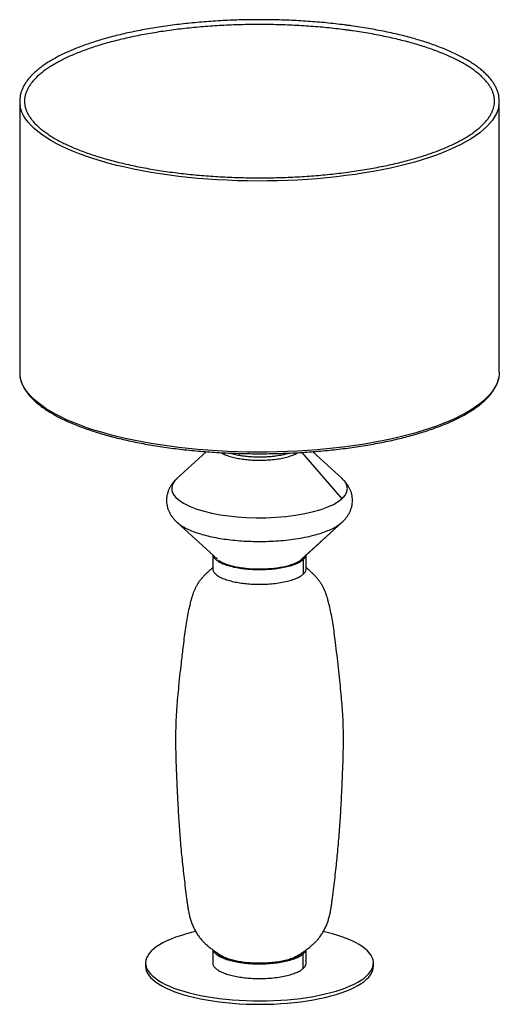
# Paper-space layout '_Dimétrica' of a CAD drawing. Header units: millimetres. Extents: x -447 to -47, y -418 to 404.
import ezdxf

# ---------------------------------------------------------------- set-up
doc = ezdxf.new("R2010")
doc.units = ezdxf.units.MM

psp = doc.layouts.new('_Dimétrica')

# ---------------------------------------------------------------- linework, layer by layer
at = {"color": 7, "linetype": 'Continuous', "lineweight": 25}
for p, q in [((-446.71, 336.03), (-446.71, 109.75)), ((-46.71, 109.75), (-46.71, 336.03)), ((-291.08, 43.44), (-315.56, 21.05)), ((-177.86, 21.05), (-202.35, 43.44)), ((-315.45, 21.13), (-315.52, 21.04)), ((-315.56, -15.44), (-281.88, -46.23)), ((-315.45, -15.42), (-315.27, -15.58)), ((-211.54, -46.23), (-177.86, -15.44)), ((-178.16, -15.71), (-177.9, -15.43)), ((-285.71, -42.73), (-285.71, -54.22)), ((-211.63, -46.38), (-211.32, -46.03)), ((-210.23, -46.56), (-210.23, -58.81)), ((-207.71, -54.22), (-207.71, -42.73)), ((-285.71, -372.3), (-285.71, -383.32)), ((-278.51, -377.14), (-278.57, -377.27)), ((-211.63, -375.48), (-210.77, -374.51)), ((-210.23, -387.92), (-210.23, -375.66)), ((-207.71, -383.32), (-207.71, -372.3)), ((-341.71, -383.34), (-341.71, -386.17)), ((-151.71, -386.17), (-151.71, -383.34))]:
    psp.add_line(p, q, dxfattribs=at)
at = {"color": 8, "linetype": 'Continuous', "lineweight": 25}
for p, q in [((-211.4, 42.82), (-178.16, 4.04)), ((-178.16, -15.71), (-211.96, -46.62)), ((-212.57, -375.72), (-212.57, -376.15))]:
    psp.add_line(p, q, dxfattribs=at)
at = {"color": 8, "linetype": 'Continuous', "lineweight": 25, "flags": 128}
for points in [[(-47.11, 331.82), (-47.21, 331.3), (-47.98, 328.52), (-49.1, 325.75), (-50.57, 323), (-52.37, 320.28), (-54.52, 317.58), (-57.01, 314.91), (-59.83, 312.28), (-62.97, 309.69), (-66.44, 307.15), (-70.23, 304.66), (-74.32, 302.22), (-78.72, 299.85), (-83.41, 297.53), (-88.39, 295.29), (-93.65, 293.11), (-99.17, 291.02), (-104.96, 289), (-110.99, 287.06), (-117.26, 285.21), (-123.76, 283.44), (-130.47, 281.77), (-137.39, 280.2), (-144.5, 278.72), (-151.79, 277.35), (-159.24, 276.07), (-166.85, 274.9), (-174.6, 273.84), (-182.47, 272.89), (-190.46, 272.05), (-198.55, 271.32), (-206.72, 270.7), (-214.96, 270.2), (-223.26, 269.82), (-231.59, 269.55), (-239.96, 269.4), (-248.34, 269.36), (-256.71, 269.44), (-265.06, 269.64), (-273.39, 269.95), (-281.67, 270.38), (-289.88, 270.93), (-298.02, 271.59), (-306.07, 272.36), (-314.02, 273.25), (-321.84, 274.24), (-329.54, 275.34), (-337.09, 276.55), (-344.48, 277.87), (-351.7, 279.28), (-358.74, 280.8), (-365.58, 282.41), (-372.21, 284.12), (-378.62, 285.91), (-384.8, 287.8), (-390.74, 289.77), (-396.42, 291.82), (-401.84, 293.95), (-406.99, 296.15), (-411.86, 298.42), (-416.44, 300.76), (-420.72, 303.16), (-424.7, 305.62), (-428.36, 308.13), (-431.71, 310.69), (-434.73, 313.3), (-437.42, 315.94), (-439.77, 318.62), (-441.79, 321.33), (-443.47, 324.07), (-444.8, 326.82), (-445.78, 329.6), (-446.32, 331.84)], [(-47.11, 105.55), (-47.21, 105.02), (-47.98, 102.24), (-49.1, 99.48), (-50.57, 96.73), (-52.37, 94), (-54.52, 91.3), (-57.01, 88.64), (-59.83, 86.01), (-62.97, 83.42), (-66.44, 80.88), (-70.23, 78.39), (-74.32, 75.95), (-78.72, 73.57), (-83.41, 71.26), (-88.39, 69.01), (-93.65, 66.84), (-99.17, 64.74), (-104.96, 62.72), (-110.99, 60.78), (-117.26, 58.93), (-123.76, 57.17), (-130.47, 55.5), (-137.39, 53.93), (-144.5, 52.45), (-151.79, 51.07), (-159.24, 49.8), (-166.85, 48.63), (-174.6, 47.57), (-182.47, 46.62), (-190.46, 45.78), (-198.55, 45.05), (-206.72, 44.43), (-214.96, 43.93), (-223.26, 43.54), (-231.59, 43.28), (-239.96, 43.12), (-248.34, 43.09), (-256.71, 43.17), (-265.06, 43.37), (-273.39, 43.68), (-281.67, 44.11), (-289.88, 44.66), (-298.02, 45.32), (-306.07, 46.09), (-314.02, 46.97), (-321.84, 47.97), (-329.54, 49.07), (-337.09, 50.28), (-344.48, 51.59), (-351.7, 53.01), (-358.74, 54.52), (-365.58, 56.14), (-372.21, 57.84), (-378.62, 59.64), (-384.8, 61.53), (-390.74, 63.49), (-396.42, 65.55), (-401.84, 67.67), (-406.99, 69.88), (-411.86, 72.15), (-416.44, 74.49), (-420.72, 76.89), (-424.7, 79.35), (-428.36, 81.86), (-431.71, 84.42), (-434.73, 87.02), (-437.42, 89.67), (-439.77, 92.34), (-441.79, 95.06), (-443.47, 97.79), (-444.8, 100.55), (-445.78, 103.32), (-446.32, 105.56)], [(-315.52, 21.04), (-317.56, 18.92), (-319.16, 16.36), (-319.93, 13.68), (-319.8, 10.91), (-318.7, 8.1), (-316.59, 5.33), (-313.5, 2.63), (-309.48, 0.07), (-304.62, -2.29), (-299.05, -4.42), (-292.9, -6.28), (-286.35, -7.87), (-279.54, -9.16), (-272.62, -10.17), (-265.43, -10.94), (-257.76, -11.47), (-249.7, -11.73), (-241.39, -11.68), (-232.98, -11.31), (-224.65, -10.61), (-216.56, -9.58), (-208.89, -8.24), (-201.8, -6.62), (-195.41, -4.76), (-189.82, -2.72), (-185.07, -0.53), (-181.19, 1.74), (-178.16, 4.04), (-178.16, 4.04)]]:
    psp.add_lwpolyline(points, dxfattribs=at)
at = {"color": 7, "linetype": 'Continuous', "lineweight": 25, "flags": 128}
for points in [[(-46.71, 109.75), (-46.8, 107.81), (-47.11, 105.55)], [(-299.97, -357.12), (-303.84, -358.03), (-308.36, -359.24), (-312.65, -360.54), (-316.7, -361.92), (-320.48, -363.38), (-324, -364.92), (-327.22, -366.53), (-330.14, -368.19), (-332.76, -369.92), (-335.05, -371.69), (-337.02, -373.51), (-338.65, -375.36), (-339.94, -377.24), (-340.88, -379.15), (-341.47, -381.07), (-341.71, -383), (-341.59, -384.93), (-341.12, -386.86), (-340.3, -388.77), (-339.14, -390.66), (-337.62, -392.53), (-335.77, -394.36), (-333.59, -396.15), (-331.09, -397.89), (-328.27, -399.57), (-325.15, -401.2), (-321.74, -402.76), (-318.04, -404.25), (-314.09, -405.66), (-309.88, -406.99), (-305.44, -408.23), (-300.77, -409.38), (-295.91, -410.43), (-290.86, -411.38), (-285.65, -412.22), (-280.3, -412.96)], [(-280.3, -412.96), (-274.82, -413.59), (-269.23, -414.1), (-263.57, -414.5), (-257.84, -414.79), (-252.06, -414.95), (-246.27, -415), (-240.48, -414.94), (-234.71, -414.75), (-228.99, -414.45), (-223.33, -414.03), (-217.76, -413.5), (-212.3, -412.85), (-206.97, -412.1), (-201.78, -411.24), (-196.76, -410.27), (-191.93, -409.21), (-187.3, -408.05), (-182.89, -406.79), (-178.72, -405.45), (-174.8, -404.03), (-171.15, -402.53), (-167.78, -400.96), (-164.7, -399.32), (-161.93, -397.63), (-159.48, -395.88), (-157.35, -394.08), (-155.55, -392.24), (-154.09, -390.37), (-152.97, -388.48), (-152.21, -386.56), (-151.79, -384.64), (-151.73, -382.71), (-152.02, -380.78), (-152.67, -378.86), (-153.66, -376.96), (-155, -375.08), (-156.68, -373.23), (-158.7, -371.42), (-161.04, -369.65), (-163.7, -367.94), (-166.68, -366.28), (-169.94, -364.68), (-173.5, -363.16), (-177.33, -361.71), (-181.41, -360.34), (-185.74, -359.05), (-190.29, -357.86), (-193.51, -357.1)], [(-341.71, -386.17), (-341.59, -387.76), (-341.12, -389.69), (-340.3, -391.6), (-339.14, -393.49), (-337.62, -395.35), (-335.77, -397.18), (-333.59, -398.97), (-331.09, -400.72), (-328.27, -402.4), (-325.15, -404.03), (-321.74, -405.59), (-318.04, -407.08), (-314.09, -408.49), (-309.88, -409.82), (-305.44, -411.06), (-300.77, -412.2), (-295.91, -413.25), (-290.86, -414.2), (-285.65, -415.05), (-280.3, -415.79)], [(-280.3, -415.79), (-274.82, -416.41), (-269.23, -416.93), (-263.57, -417.33), (-257.84, -417.61), (-252.06, -417.78), (-246.27, -417.83), (-240.48, -417.76), (-234.71, -417.58), (-228.99, -417.28), (-223.33, -416.86), (-217.76, -416.33), (-212.3, -415.68), (-206.97, -414.93), (-201.78, -414.07), (-196.76, -413.1), (-191.93, -412.04), (-187.3, -410.87), (-182.89, -409.62), (-178.72, -408.28), (-174.8, -406.86), (-171.15, -405.36), (-167.78, -403.79), (-164.7, -402.15), (-161.93, -400.45), (-159.48, -398.7), (-157.35, -396.91), (-155.55, -395.07), (-154.09, -393.2), (-152.97, -391.31), (-152.21, -389.39), (-151.79, -387.47), (-151.71, -386.17)]]:
    psp.add_lwpolyline(points, dxfattribs=at)
at = {"color": 7, "linetype": 'Continuous', "lineweight": 25}
for centre, radius, start, end in [((-424.27, 336.02), 22.45, 170.1617, 190.74691), ((-69.15, 336.02), 22.44, 349.2109, 9.8795), ((-424.15, 109.77), 22.56, 180.03934, 190.73281), ((-251.2, 110.94), 71.52, 253.91477, 263.23917), ((-246.81, 134.89), 95.83, 262.32298, 284.71219)]:
    psp.add_arc(centre, radius, start, end, dxfattribs=at)
for points, knots in [([(-172.06, 399.17), (-173.36, 399.34), (-177.11, 399.84), (-183.41, 400.59), (-190.99, 401.39), (-198.65, 402.08), (-206.39, 402.66), (-214.19, 403.15), (-222.05, 403.53), (-229.94, 403.81), (-237.86, 403.98), (-245.79, 404.04), (-253.73, 404), (-261.65, 403.86), (-269.55, 403.6), (-277.42, 403.25), (-285.23, 402.79), (-292.99, 402.22), (-300.67, 401.55), (-308.27, 400.78), (-315.77, 399.91), (-323.16, 398.95), (-330.43, 397.88), (-337.57, 396.71), (-344.57, 395.46), (-351.41, 394.11), (-358.09, 392.66), (-364.6, 391.13), (-370.92, 389.52), (-377.04, 387.82), (-382.96, 386.03), (-388.67, 384.17), (-394.16, 382.23), (-399.41, 380.22), (-404.43, 378.14), (-409.2, 375.98), (-413.72, 373.76), (-417.98, 371.48), (-421.97, 369.14), (-425.68, 366.73), (-429.12, 364.27), (-432.26, 361.76), (-435.12, 359.19), (-437.68, 356.58), (-439.92, 353.93), (-441.86, 351.23), (-443.48, 348.51), (-444.78, 345.76), (-445.72, 343), (-446.24, 341.13), (-446.35, 340.18), (-446.35, 340.16)], [0, 0, 0, 0, 0.011057, 0.032072, 0.053086, 0.074097, 0.095107, 0.116115, 0.137122, 0.158129, 0.179134, 0.200139, 0.221144, 0.242149, 0.263154, 0.28416, 0.305167, 0.326175, 0.347184, 0.368195, 0.389207, 0.410222, 0.43124, 0.452261, 0.473285, 0.494313, 0.515346, 0.536384, 0.557428, 0.578478, 0.599536, 0.620602, 0.641678, 0.662763, 0.683861, 0.704971, 0.726095, 0.747233, 0.768387, 0.789555, 0.810736, 0.831926, 0.853117, 0.874292, 0.895433, 0.91651, 0.937492, 0.958343, 0.979036, 0.999566, 1, 1, 1, 1]), ([(-172.6, 395.21), (-171.32, 395.03), (-167.62, 394.52), (-161.59, 393.61), (-154.55, 392.43), (-147.67, 391.16), (-140.95, 389.8), (-134.39, 388.35), (-128.03, 386.81), (-121.85, 385.2), (-115.88, 383.5), (-110.11, 381.73), (-104.58, 379.88), (-99.27, 377.97), (-94.2, 375.99), (-89.38, 373.94), (-84.82, 371.84), (-80.52, 369.68), (-76.5, 367.47), (-72.74, 365.22), (-69.28, 362.93), (-66.1, 360.6), (-63.21, 358.25), (-60.62, 355.86), (-58.32, 353.46), (-56.33, 351.04), (-54.64, 348.61), (-53.24, 346.17), (-52.15, 343.73), (-51.35, 341.27), (-50.85, 338.79), (-50.66, 336.3), (-50.78, 333.8), (-51.22, 331.29), (-51.97, 328.78), (-53.03, 326.29), (-54.4, 323.81), (-56.07, 321.35), (-58.04, 318.91), (-60.31, 316.5), (-62.87, 314.1), (-65.72, 311.74), (-68.87, 309.41), (-72.3, 307.11), (-76.01, 304.86), (-80, 302.64), (-84.26, 300.48), (-88.79, 298.37), (-93.57, 296.32), (-98.6, 294.34), (-103.87, 292.41), (-109.38, 290.56), (-115.1, 288.78), (-121.05, 287.07), (-127.19, 285.45), (-133.54, 283.9), (-140.06, 282.44), (-146.76, 281.07), (-153.62, 279.79), (-160.63, 278.6), (-167.78, 277.5), (-175.06, 276.5), (-182.46, 275.59), (-189.96, 274.79), (-197.55, 274.08), (-205.22, 273.48), (-212.96, 272.98), (-220.75, 272.58), (-228.58, 272.29), (-236.45, 272.1), (-244.33, 272.01), (-252.21, 272.03), (-260.09, 272.16), (-267.95, 272.39), (-275.77, 272.72), (-283.54, 273.16), (-291.25, 273.7), (-298.89, 274.35), (-306.45, 275.09), (-313.91, 275.94), (-321.26, 276.88), (-328.5, 277.92), (-335.59, 279.06), (-342.55, 280.29), (-349.35, 281.61), (-355.98, 283.01), (-362.44, 284.51), (-368.71, 286.09), (-374.78, 287.74), (-380.64, 289.48), (-386.28, 291.29), (-391.7, 293.18), (-396.88, 295.13), (-401.81, 297.14), (-406.5, 299.22), (-410.92, 301.35), (-415.08, 303.54), (-418.96, 305.77), (-422.56, 308.04), (-425.87, 310.35), (-428.9, 312.7), (-431.63, 315.07), (-434.06, 317.46), (-436.2, 319.87), (-438.03, 322.3), (-439.57, 324.73), (-440.8, 327.18), (-441.74, 329.63), (-442.38, 332.1), (-442.71, 334.58), (-442.74, 337.08), (-442.45, 339.58), (-441.84, 342.09), (-440.93, 344.6), (-439.7, 347.08), (-438.17, 349.55), (-436.34, 352), (-434.22, 354.43), (-431.79, 356.83), (-429.08, 359.21), (-426.07, 361.56), (-422.77, 363.87), (-419.19, 366.14), (-415.33, 368.38), (-411.19, 370.56), (-406.79, 372.7), (-402.13, 374.77), (-397.21, 376.79), (-392.05, 378.74), (-386.65, 380.63), (-381.03, 382.45), (-375.19, 384.19), (-369.13, 385.85), (-362.88, 387.44), (-356.44, 388.93), (-349.82, 390.35), (-343.04, 391.67), (-336.1, 392.91), (-329.01, 394.05), (-321.79, 395.1), (-314.45, 396.05), (-306.99, 396.9), (-299.44, 397.65), (-291.81, 398.3), (-284.1, 398.85), (-276.33, 399.3), (-268.51, 399.64), (-260.66, 399.88), (-252.79, 400.01), (-244.9, 400.04), (-237.02, 399.96), (-229.15, 399.78), (-221.32, 399.5), (-213.52, 399.11), (-205.78, 398.61), (-198.1, 398.02), (-190.5, 397.32), (-182.99, 396.52), (-177.04, 395.8), (-173.6, 395.34), (-172.6, 395.21)], [0, 0, 0, 0, 0.003351, 0.009717, 0.016083, 0.022448, 0.028811, 0.035173, 0.041533, 0.047891, 0.054247, 0.060601, 0.066952, 0.0733, 0.079644, 0.085985, 0.092322, 0.098655, 0.104982, 0.111306, 0.117624, 0.123939, 0.130251, 0.136563, 0.142877, 0.149198, 0.155534, 0.161895, 0.168294, 0.174746, 0.181261, 0.187839, 0.194464, 0.201096, 0.207688, 0.214219, 0.220685, 0.227097, 0.233467, 0.239811, 0.246138, 0.252457, 0.258773, 0.265089, 0.271407, 0.277729, 0.284055, 0.290385, 0.296719, 0.303058, 0.309401, 0.315747, 0.322096, 0.328449, 0.334803, 0.341161, 0.34752, 0.353881, 0.360243, 0.366607, 0.372973, 0.379339, 0.385706, 0.392074, 0.398443, 0.404813, 0.411183, 0.417553, 0.423924, 0.430295, 0.436666, 0.443037, 0.449408, 0.455779, 0.46215, 0.468521, 0.474891, 0.481261, 0.48763, 0.493999, 0.500367, 0.506734, 0.513101, 0.519466, 0.52583, 0.532192, 0.538553, 0.544912, 0.551269, 0.557624, 0.563976, 0.570326, 0.576672, 0.583015, 0.589353, 0.595688, 0.602018, 0.608343, 0.614664, 0.620981, 0.627294, 0.633606, 0.639918, 0.646235, 0.652562, 0.65891, 0.66529, 0.671716, 0.6782, 0.68475, 0.691356, 0.697993, 0.704607, 0.711168, 0.717664, 0.7241, 0.730487, 0.736842, 0.743176, 0.749498, 0.755815, 0.762131, 0.768447, 0.774767, 0.781091, 0.787419, 0.793752, 0.800089, 0.80643, 0.812774, 0.819122, 0.825473, 0.831827, 0.838183, 0.844541, 0.850901, 0.857263, 0.863626, 0.869991, 0.876357, 0.882724, 0.889092, 0.89546, 0.901829, 0.908199, 0.914569, 0.92094, 0.927311, 0.933682, 0.940053, 0.946424, 0.952795, 0.959166, 0.965537, 0.971907, 0.978277, 0.984647, 0.991016, 0.997384, 1, 1, 1, 1]), ([(-47.08, 340.18), (-47.09, 340.25), (-47.21, 341.24), (-47.74, 343.14), (-48.68, 345.86), (-49.98, 348.56), (-51.57, 351.25), (-53.49, 353.91), (-55.71, 356.54), (-58.25, 359.14), (-61.09, 361.7), (-64.23, 364.21), (-67.65, 366.67), (-71.36, 369.08), (-75.35, 371.42), (-79.6, 373.71), (-84.12, 375.93), (-88.89, 378.09), (-93.9, 380.18), (-99.16, 382.19), (-104.64, 384.14), (-110.35, 386), (-116.27, 387.78), (-122.39, 389.49), (-128.71, 391.11), (-135.22, 392.64), (-141.9, 394.08), (-148.74, 395.44), (-155.74, 396.7), (-162.88, 397.86), (-168.35, 398.67), (-171.43, 399.09), (-172.06, 399.17)], [0, 0, 0, 0, 0.002695, 0.036805, 0.071075, 0.105581, 0.140355, 0.175385, 0.210631, 0.246038, 0.281551, 0.317126, 0.352729, 0.388334, 0.423926, 0.459498, 0.495047, 0.530573, 0.566076, 0.601557, 0.637017, 0.67246, 0.707886, 0.743297, 0.778696, 0.814082, 0.849458, 0.884825, 0.920184, 0.955536, 0.990881, 1, 1, 1, 1]), ([(-446.27, 105.24), (-446.11, 104.47), (-445.76, 102.79), (-444.85, 100.21), (-443.61, 97.5), (-442.04, 94.82), (-440.16, 92.15), (-437.96, 89.51), (-435.46, 86.91), (-432.66, 84.35), (-429.55, 81.83), (-426.16, 79.37), (-422.48, 76.96), (-418.52, 74.6), (-414.3, 72.31), (-409.81, 70.08), (-405.07, 67.92), (-400.08, 65.82), (-394.85, 63.8), (-389.39, 61.85), (-383.7, 59.97), (-377.8, 58.18), (-371.7, 56.47), (-365.4, 54.84), (-358.92, 53.3), (-352.26, 51.85), (-345.43, 50.48), (-338.45, 49.21), (-331.32, 48.04), (-324.07, 46.96), (-316.69, 45.98), (-309.2, 45.09), (-301.61, 44.31), (-293.94, 43.63), (-286.19, 43.05), (-278.38, 42.58), (-270.52, 42.21), (-262.63, 41.95), (-254.71, 41.79), (-246.77, 41.73), (-238.84, 41.79), (-230.92, 41.94), (-223.02, 42.21), (-215.16, 42.57), (-207.35, 43.05), (-199.6, 43.62), (-191.93, 44.3), (-184.34, 45.08), (-176.85, 45.96), (-169.47, 46.94), (-162.21, 48.02), (-155.09, 49.19), (-148.11, 50.46), (-141.28, 51.82), (-134.62, 53.27), (-128.13, 54.81), (-121.84, 56.44), (-115.73, 58.15), (-109.83, 59.94), (-104.15, 61.81), (-98.69, 63.76), (-93.46, 65.78), (-88.47, 67.87), (-83.72, 70.03), (-79.23, 72.26), (-75, 74.55), (-71.04, 76.9), (-67.36, 79.31), (-63.95, 81.77), (-60.84, 84.29), (-58.01, 86.86), (-55.49, 89.48), (-53.27, 92.14), (-51.37, 94.84), (-49.79, 97.56), (-48.53, 100.31), (-47.64, 102.87), (-47.31, 104.51), (-47.17, 105.22)], [0, 0, 0, 0, 0.01071, 0.023527, 0.036431, 0.049434, 0.062535, 0.075718, 0.088964, 0.102252, 0.115564, 0.128888, 0.142214, 0.155535, 0.168849, 0.182155, 0.195451, 0.208739, 0.222019, 0.235291, 0.248557, 0.261816, 0.275069, 0.288318, 0.301562, 0.314802, 0.328039, 0.341272, 0.354503, 0.367732, 0.380958, 0.394183, 0.407406, 0.420628, 0.433849, 0.447068, 0.460287, 0.473506, 0.486724, 0.499942, 0.51316, 0.526377, 0.539595, 0.552814, 0.566033, 0.579252, 0.592473, 0.605694, 0.618917, 0.632141, 0.645367, 0.658595, 0.671825, 0.685058, 0.698294, 0.711533, 0.724775, 0.738022, 0.751274, 0.764531, 0.777793, 0.791063, 0.80434, 0.817624, 0.830918, 0.844221, 0.857533, 0.870854, 0.884184, 0.897519, 0.910853, 0.924176, 0.937476, 0.950734, 0.963929, 0.97704, 0.99005, 1, 1, 1, 1]), ([(-278.54, 42.61), (-278.07, 42.31), (-276.67, 41.42), (-273.48, 40.14), (-269.23, 38.84), (-264.57, 37.82), (-259.66, 37.06), (-254.47, 36.54), (-248.95, 36.28), (-243.16, 36.32), (-237.31, 36.67), (-231.62, 37.34), (-226.36, 38.31), (-221.68, 39.54), (-217.85, 40.98), (-215.56, 42.03), (-214.76, 42.6), (-214.74, 42.62)], [0, 0, 0, 0, 0.03934, 0.115775, 0.190207, 0.261825, 0.330003, 0.398182, 0.469799, 0.544231, 0.620666, 0.698142, 0.775619, 0.852053, 0.926486, 0.998103, 1, 1, 1, 1]), ([(-270.91, 42.25), (-270.31, 42.06), (-268.36, 41.44), (-264.55, 40.65), (-259.67, 39.88), (-254.47, 39.37), (-248.95, 39.11), (-243.16, 39.14), (-237.3, 39.49), (-231.64, 40.17), (-226.56, 41.08), (-223.72, 41.88), (-222.42, 42.25)], [0, 0, 0, 0, 0.046514, 0.151384, 0.251219, 0.351054, 0.455924, 0.564916, 0.67684, 0.79029, 0.903741, 1, 1, 1, 1]), ([(-315.45, 21.13), (-315.83, 20.79), (-316.9, 19.81), (-318.49, 18.06), (-320.14, 15.89), (-321.51, 13.64), (-322.61, 11.31), (-323.47, 8.84), (-324.04, 6.24), (-324.3, 3.54), (-324.23, 0.88), (-323.84, -1.71), (-323.16, -4.22), (-322.21, -6.63), (-321, -8.93), (-319.54, -11.13), (-317.8, -13.23), (-316.38, -14.74), (-315.48, -15.49), (-315.31, -15.63)], [0, 0, 0, 0, 0.037952, 0.108313, 0.174414, 0.237269, 0.29773, 0.356516, 0.419794, 0.481385, 0.541814, 0.601651, 0.661369, 0.721609, 0.783072, 0.846547, 0.912932, 0.983208, 1, 1, 1, 1]), ([(-177.99, -15.51), (-177.49, -15.06), (-176.29, -13.98), (-174.64, -12.09), (-173.03, -9.91), (-171.71, -7.64), (-170.61, -5.22), (-169.79, -2.64), (-169.28, 0.06), (-169.11, 2.75), (-169.27, 5.4), (-169.73, 7.97), (-170.48, 10.46), (-171.5, 12.84), (-172.77, 15.11), (-174.31, 17.29), (-176.07, 19.36), (-177.41, 20.61), (-178.09, 21.25)], [0, 0, 0, 0, 0.050304, 0.119847, 0.1853545, 0.2477674, 0.3079166, 0.3730329, 0.4359407, 0.4971912, 0.5574374, 0.6172007, 0.6770055, 0.7375055, 0.7994206, 0.8635675, 0.9308705, 1, 1, 1, 1]), ([(-285.55, -42.88), (-285.55, -42.99), (-285.53, -43.8), (-284.52, -45.31), (-282.44, -47.33), (-279.29, -49.21), (-275.35, -50.87), (-270.77, -52.26), (-265.8, -53.35), (-260.55, -54.16), (-255.01, -54.71), (-249.11, -54.99), (-242.92, -54.95), (-236.66, -54.58), (-230.59, -53.86), (-224.96, -52.82), (-219.98, -51.5), (-215.83, -49.98), (-212.5, -48.33), (-210.97, -47.14), (-210.23, -46.56)], [0, 0, 0, 0, 0.009143, 0.069331, 0.130339, 0.191347, 0.251534, 0.310145, 0.366539, 0.420226, 0.473912, 0.530306, 0.588917, 0.649105, 0.710113, 0.771121, 0.831309, 0.889919, 0.946314, 1, 1, 1, 1]), ([(-280.89, -47.1), (-280.09, -47.69), (-279.15, -48.26), (-277.04, -49.34), (-275.87, -49.85), (-273.33, -50.79), (-271.97, -51.22), (-269.13, -52), (-267.65, -52.35), (-264.62, -52.96), (-263.07, -53.22), (-261.13, -53.5), (-260.75, -53.55), (-259.97, -53.65), (-259.58, -53.7), (-258.4, -53.84), (-257.59, -53.93), (-255.11, -54.16), (-253.38, -54.27), (-249.82, -54.43), (-247.99, -54.47), (-244.27, -54.45), (-242.38, -54.39), (-238.61, -54.18), (-236.73, -54.03), (-233.06, -53.62), (-231.26, -53.37), (-227.81, -52.77), (-226.16, -52.43), (-223.05, -51.68), (-221.6, -51.26), (-218.94, -50.38), (-217.72, -49.91), (-215.55, -48.94), (-214.59, -48.44), (-212.92, -47.41), (-212.22, -46.9), (-211.63, -46.38)], [0, 0, 0, 0, 0.0625, 0.0625, 0.125, 0.125, 0.1875, 0.1875, 0.25, 0.25, 0.3125, 0.3125, 0.328125, 0.328125, 0.34375, 0.34375, 0.375, 0.375, 0.4375, 0.4375, 0.5, 0.5, 0.5625, 0.5625, 0.625, 0.625, 0.6875, 0.6875, 0.75, 0.75, 0.8125, 0.8125, 0.875, 0.875, 0.9375, 0.9375, 1, 1, 1, 1]), ([(-210.23, -46.56), (-209.63, -45.96), (-208.4, -44.74), (-208, -43.46), (-207.8, -42.82)], [0, 0, 0, 0, 0.492251, 1, 1, 1, 1]), ([(-285.64, -53.26), (-285.91, -53.5), (-287, -54.44), (-288.58, -55.89), (-290.44, -57.63), (-292.07, -59.23), (-293.79, -61.04), (-295.53, -63.05), (-297.25, -65.29), (-298.73, -67.55), (-299.97, -69.81), (-301.02, -72.07), (-301.94, -74.39), (-302.75, -76.78), (-303.48, -79.22), (-304.3, -82.14), (-305.35, -86.33), (-306.55, -91.87), (-307.72, -98.41), (-308.77, -105.37), (-309.73, -112.79), (-310.87, -122.05), (-312.51, -136.04), (-314.02, -150.43), (-315.24, -163.33), (-315.96, -171.99), (-316.46, -180.64), (-316.72, -189.82), (-316.76, -199.6), (-316.58, -210.25), (-316.18, -221.95), (-315.6, -235.09), (-314.9, -249.96), (-314, -265.54), (-312.84, -281.4), (-311.39, -296.9), (-309.6, -313.01), (-308.1, -324.93), (-307.09, -332.79), (-306.59, -336.32), (-305.99, -339.92), (-305.22, -343.57), (-304.27, -347.11), (-303.11, -350.52), (-301.68, -353.86), (-300.02, -357.05), (-298.15, -360.02), (-296.2, -362.67), (-294.18, -365.03), (-292.23, -367), (-290.39, -368.65), (-288.74, -370.01), (-287.27, -371.15), (-285.93, -372.14), (-284.71, -373.03), (-283.94, -373.59), (-283.29, -374.06), (-282.69, -374.49), (-281.86, -375.07), (-280.65, -375.87), (-279.33, -376.68), (-278.39, -377.21), (-278.04, -377.41)], [0, 0, 0, 0, 0.003214, 0.01308, 0.018888, 0.025361, 0.032255, 0.039785, 0.047865, 0.056355, 0.063526, 0.070557, 0.077546, 0.084591, 0.091727, 0.098982, 0.110651, 0.128791, 0.147807, 0.168192, 0.190173, 0.21372, 0.251075, 0.315066, 0.342072, 0.365856, 0.391305, 0.417354, 0.445973, 0.476923, 0.510999, 0.549253, 0.593823, 0.643207, 0.687373, 0.734362, 0.780654, 0.830826, 0.841037, 0.850971, 0.861576, 0.872031, 0.882275, 0.89236, 0.9023, 0.91299, 0.92271, 0.932052, 0.941064, 0.949443, 0.956242, 0.962185, 0.967333, 0.971884, 0.976435, 0.980726, 0.9823, 0.984039, 0.986765, 0.990901, 0.996571, 1, 1, 1, 1]), ([(-285.59, -54.22), (-285.61, -54.63), (-285.64, -55.75), (-284.55, -57.57), (-282.43, -59.59), (-279.29, -61.47), (-275.34, -63.13), (-270.77, -64.51), (-265.8, -65.61), (-260.55, -66.42), (-255.01, -66.97), (-249.11, -67.24), (-242.92, -67.21), (-236.66, -66.84), (-230.59, -66.12), (-224.96, -65.08), (-219.98, -63.76), (-215.83, -62.23), (-212.5, -60.58), (-210.97, -59.39), (-210.23, -58.81)], [0, 0, 0, 0, 0.034407, 0.09306, 0.152512, 0.211965, 0.270618, 0.327734, 0.382691, 0.435008, 0.487326, 0.542282, 0.599399, 0.658052, 0.717504, 0.776957, 0.83561, 0.892726, 0.947682, 1, 1, 1, 1]), ([(-215.39, -377.41), (-214.79, -377.07), (-213.64, -376.42), (-212.23, -375.52), (-211.16, -374.8), (-210.44, -374.28), (-209.88, -373.88), (-209.47, -373.58), (-208.81, -373.1), (-207.83, -372.39), (-206.52, -371.43), (-205.07, -370.32), (-203.47, -369.02), (-201.71, -367.48), (-199.9, -365.71), (-197.99, -363.6), (-196.07, -361.16), (-194.2, -358.38), (-192.47, -355.33), (-190.98, -352.17), (-189.75, -348.95), (-188.77, -345.75), (-187.95, -342.45), (-187.28, -339.07), (-186.73, -335.61), (-186.25, -332.1), (-185.77, -328.42), (-184.72, -320.22), (-183.26, -308.12), (-181.54, -291.93), (-180.17, -276.16), (-179.08, -259.95), (-178.17, -242.78), (-177.45, -226.96), (-176.92, -212.9), (-176.68, -201.87), (-176.67, -191.68), (-176.9, -182.27), (-177.36, -173.49), (-178.03, -165.03), (-178.83, -156.45), (-180.11, -143.53), (-181.61, -129.86), (-183.19, -116.77), (-184.26, -108.3), (-185.28, -101.09), (-186.41, -94.34), (-187.67, -88.03), (-188.91, -82.93), (-189.95, -79.17), (-190.78, -76.46), (-191.65, -73.95), (-192.66, -71.49), (-193.81, -69.11), (-195.12, -66.86), (-196.69, -64.59), (-198.41, -62.43), (-200.2, -60.43), (-201.95, -58.63), (-203.61, -57.04), (-205.17, -55.59), (-206.53, -54.35), (-207.39, -53.6), (-207.71, -53.33)], [0, 0, 0, 0, 0.005817, 0.011085, 0.014512, 0.016845, 0.018529, 0.020274, 0.022467, 0.026848, 0.031436, 0.036468, 0.04218, 0.04875, 0.056258, 0.064272, 0.073364, 0.082828, 0.092748, 0.103083, 0.112321, 0.121759, 0.1312, 0.140865, 0.150819, 0.161073, 0.171557, 0.183779, 0.234542, 0.279608, 0.327873, 0.37425, 0.423392, 0.480158, 0.515236, 0.547776, 0.577287, 0.604533, 0.629942, 0.653769, 0.678824, 0.706235, 0.768965, 0.800707, 0.823307, 0.844619, 0.864381, 0.882801, 0.900152, 0.909415, 0.916352, 0.923993, 0.931734, 0.938743, 0.946698, 0.954775, 0.962721, 0.970287, 0.97734, 0.983798, 0.989687, 0.996185, 1, 1, 1, 1]), ([(-210.23, -58.81), (-209.65, -58.21), (-208.45, -56.99), (-207.7, -55.42), (-207.8, -54.49), (-207.83, -54.22)], [0, 0, 0, 0, 0.402494, 0.8252889, 1, 1, 1, 1]), ([(-285.42, -372.51), (-285.15, -373.14), (-284.56, -374.48), (-282.4, -376.44), (-279.3, -378.31), (-275.34, -379.97), (-270.77, -381.36), (-265.8, -382.46), (-260.55, -383.27), (-255.01, -383.82), (-249.11, -384.09), (-242.92, -384.06), (-236.66, -383.68), (-230.59, -382.97), (-224.96, -381.92), (-219.98, -380.61), (-215.83, -379.08), (-212.5, -377.43), (-210.97, -376.24), (-210.23, -375.66)], [0, 0, 0, 0, 0.055123, 0.117062, 0.179002, 0.240108, 0.299614, 0.356869, 0.411375, 0.465881, 0.523136, 0.582641, 0.643748, 0.705687, 0.767627, 0.828733, 0.888239, 0.945494, 1, 1, 1, 1]), ([(-282.82, -374.4), (-282.24, -375.01), (-281.03, -376.28), (-278.03, -378.03), (-274.25, -379.63), (-269.84, -380.97), (-265.06, -382.02), (-260.02, -382.8), (-254.69, -383.32), (-249.01, -383.59), (-243.06, -383.56), (-237.05, -383.2), (-231.21, -382.51), (-225.8, -381.51), (-221.01, -380.24), (-217.01, -378.77), (-213.81, -377.18), (-212.35, -376.04), (-211.63, -375.48)], [0, 0, 0, 0, 0.061315, 0.127166, 0.19213, 0.255393, 0.316263, 0.37421, 0.432158, 0.493028, 0.55629, 0.621255, 0.687105, 0.752955, 0.81792, 0.881182, 0.942053, 1, 1, 1, 1]), ([(-278, -377.37), (-277.69, -377.56), (-276.46, -378.33), (-273.47, -379.5), (-269.24, -380.81), (-264.57, -381.83), (-259.66, -382.59), (-254.47, -383.11), (-248.95, -383.36), (-243.16, -383.33), (-237.3, -382.98), (-231.63, -382.31), (-226.35, -381.34), (-221.71, -380.1), (-217.98, -378.77), (-216.16, -377.79), (-215.36, -377.36)], [0, 0, 0, 0, 0.025751, 0.104502, 0.181191, 0.25498, 0.325225, 0.39547, 0.469259, 0.545948, 0.624699, 0.704525, 0.78435, 0.863102, 0.939791, 1, 1, 1, 1]), ([(-210.23, -375.66), (-209.61, -375.06), (-208.57, -374.05), (-208.22, -373), (-208.08, -372.57)], [0, 0, 0, 0, 0.593229, 1, 1, 1, 1]), ([(-285.59, -383.32), (-285.61, -383.73), (-285.64, -384.86), (-284.55, -386.67), (-282.43, -388.69), (-279.29, -390.57), (-275.34, -392.23), (-270.77, -393.62), (-265.8, -394.71), (-260.55, -395.52), (-255.01, -396.07), (-249.11, -396.35), (-242.92, -396.31), (-236.66, -395.94), (-230.59, -395.22), (-224.96, -394.18), (-219.98, -392.86), (-215.83, -391.34), (-212.5, -389.69), (-210.97, -388.5), (-210.23, -387.92)], [0, 0, 0, 0, 0.034407, 0.09306, 0.152512, 0.211965, 0.270618, 0.327734, 0.382691, 0.435008, 0.487326, 0.542282, 0.599399, 0.658052, 0.717504, 0.776957, 0.83561, 0.892726, 0.947682, 1, 1, 1, 1]), ([(-210.23, -387.92), (-209.65, -387.32), (-208.45, -386.09), (-207.7, -384.53), (-207.8, -383.59), (-207.83, -383.32)], [0, 0, 0, 0, 0.402494, 0.825289, 1, 1, 1, 1])]:
    psp.add_open_spline(points, degree=3, knots=knots, dxfattribs=at)
at = {"color": 8, "linetype": 'Continuous', "lineweight": 25}
for points, knots in [([(-178.16, 4.04), (-177.25, 4.94), (-175.39, 6.76), (-173.82, 9.66), (-173.22, 12.7), (-173.86, 15.82), (-175.39, 18.64), (-177.23, 20.34), (-177.99, 21.03)], [0, 0, 0, 0, 0.16279, 0.332394, 0.507944, 0.688331, 0.872224, 1, 1, 1, 1]), ([(-315.27, -15.58), (-314.71, -16.1), (-313.17, -17.52), (-309.61, -19.7), (-304.78, -22.06), (-299.2, -24.19), (-293.05, -26.06), (-286.5, -27.64), (-279.68, -28.94), (-272.67, -29.96), (-265.37, -30.74), (-257.69, -31.27), (-249.64, -31.53), (-241.32, -31.48), (-232.91, -31.12), (-224.58, -30.42), (-216.49, -29.39), (-208.82, -28.05), (-201.73, -26.42), (-195.34, -24.57), (-189.74, -22.52), (-185.01, -20.33), (-181.08, -18.06), (-179.12, -16.48), (-178.16, -15.71)], [0, 0, 0, 0, 0.027818, 0.076589, 0.125022, 0.172793, 0.219604, 0.265194, 0.309343, 0.351879, 0.394415, 0.438564, 0.484153, 0.530964, 0.578735, 0.627168, 0.675939, 0.72471, 0.773144, 0.820915, 0.867726, 0.913315, 0.957464, 1, 1, 1, 1])]:
    psp.add_open_spline(points, degree=3, knots=knots, dxfattribs=at)

doc.saveas('drawing.dxf')
